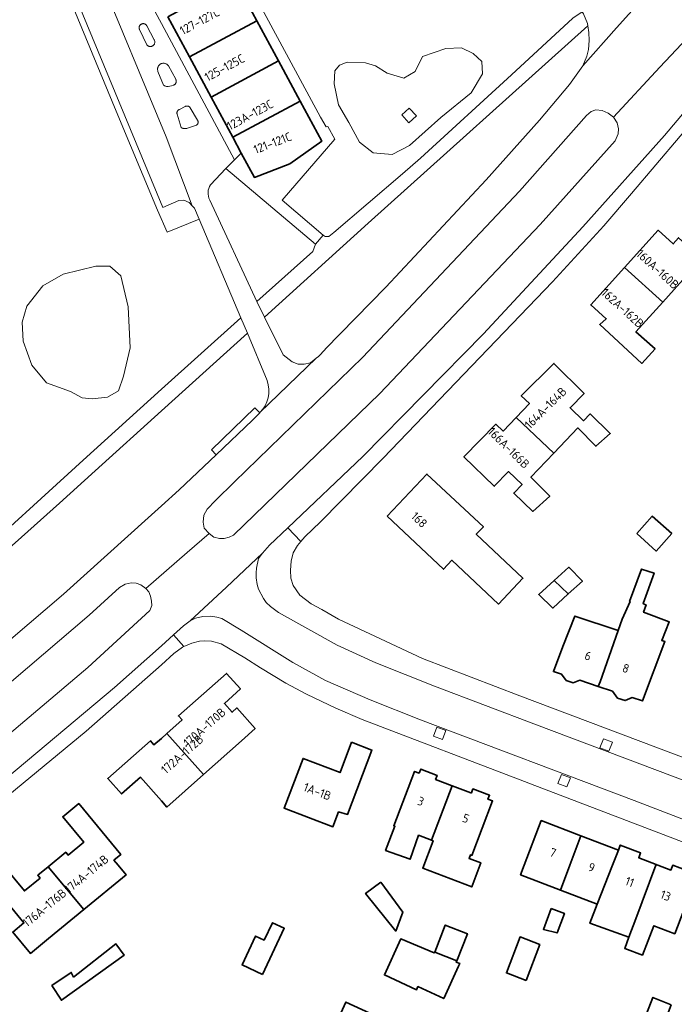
# Model space of a CAD drawing. Extents: x 152761 to 155748, y 459947 to 462743.
# Tile 80 of 256: x 153978 to 154080, y 460978 to 461131. Entities that reach past the tile are written whole.
import ezdxf
from ezdxf.enums import TextEntityAlignment as Align

# ---------------------------------------------------------------- set-up
doc = ezdxf.new("R2010")
doc.units = 0
doc.header["$LTSCALE"] = 0.75
for name, color, linetype, lineweight in [('B-RO-GR-BEPLANTING_CULTUUR_HEESTERS-GV', 251, 'CONTINUOUS', 18), ('B-RO-GR-GROENVOORZIENING-GV', 251, 'CONTINUOUS', 18), ('B-RO-OG-BEBOUWING-GV', 6, 'CONTINUOUS', 35), ('B-RO-OG-BEBOUWING-T18', 1, 'CONTINUOUS', 18), ('B-RO-OG-TERREIN_CULTUURSCHEIDING-GV', 251, 'CONTINUOUS', 18), ('B-RO-VH-VERHARDING_ASFALT-GV', 251, 'CONTINUOUS', 18), ('B-RO-VH-VERHARDING_BEDRIJFSVLOERPLAAT-GV', 251, 'CONTINUOUS', 18), ('B-RO-VH-VERHARDING_BETONSTRAATSTEEN-GV', 251, 'CONTINUOUS', 18), ('B-RO-VH-VERHARDING_STRAATBAKSTEEN-GV', 251, 'CONTINUOUS', 18), ('B-RO-VH-VERHARDING_TEGEL-GV', 251, 'CONTINUOUS', 18)]:
    doc.layers.add(name, color=color, linetype=linetype, lineweight=lineweight)
doc.styles.add('NLCS-ISO-M200-T18', font='NLCS-ISO.ttf', dxfattribs={"height": 0.36})

msp = doc.modelspace()

# ---------------------------------------------------------------- linework, layer by layer
at = {"layer": 'B-RO-GR-BEPLANTING_CULTUUR_HEESTERS-GV', "flags": 128}
for points in [[(154007.508, 461103.255), (154014.811, 461087.501), (154023.492, 461095.285), (154023.936, 461096.416), (154010.016, 461108.178)], [(154010.016, 461108.178), (154007.622, 461105.651)]]:
    msp.add_lwpolyline(points, dxfattribs=at)
at = {"layer": 'B-RO-GR-BEPLANTING_CULTUUR_HEESTERS-GV'}
msp.add_lwpolyline([(154007.622, 461105.651, 0.2621059), (154007.508, 461103.255)], format="xyb", dxfattribs=at)
at = {"layer": 'B-RO-GR-GROENVOORZIENING-GV', "flags": 128}
for points in [[(154043.625, 461019.494), (154044.16, 461020.896), (154042.757, 461021.429), (154042.224, 461020.028)], [(154069.465, 461017.686), (154070, 461019.088), (154068.597, 461019.622), (154068.064, 461018.22)], [(154062.942, 461012.148), (154063.476, 461013.55), (154062.074, 461014.083), (154061.54, 461012.682)]]:
    msp.add_lwpolyline(points, close=True, dxfattribs=at)
at = {"layer": 'B-RO-OG-BEBOUWING-GV', "flags": 128}
for points in [[(154001.015, 461131.722), (154004.373, 461125.485), (154014.824, 461131.113), (154011.466, 461137.35)], [(154004.373, 461125.485), (154007.731, 461119.249), (154018.182, 461124.876), (154014.824, 461131.113)], [(154011.089, 461113.012), (154021.54, 461118.639), (154018.182, 461124.876), (154007.731, 461119.249)], [(154011.089, 461113.012), (154012.406, 461110.567), (154014.447, 461106.777), (154019.933, 461108.867), (154024.898, 461112.402), (154021.54, 461118.639)], [(154071.874, 461092.78), (154077.825, 461087.408), (154081.831, 461091.846), (154084.957, 461089.248), (154086.891, 461091.455), (154080.252, 461097.417), (154079.444, 461096.458), (154077.102, 461098.572)], [(154077.825, 461087.408), (154071.874, 461092.78), (154066.645, 461086.988), (154069.034, 461084.832), (154068.025, 461083.925), (154074.553, 461077.89), (154076.626, 461080.158), (154073.657, 461082.791)], [(154055.088, 461069.525), (154060.909, 461063.964), (154064.653, 461067.882), (154067.446, 461065.036), (154069.663, 461067.006), (154066.561, 461070.072), (154065.532, 461068.995), (154063.423, 461071.011), (154065.6, 461073.226), (154060.935, 461077.908), (154055.858, 461072.882), (154057.132, 461071.664)], [(154060.909, 461063.964), (154055.088, 461069.525), (154053.044, 461067.385), (154051.919, 461068.459), (154046.943, 461063.396), (154051.67, 461058.84), (154053.88, 461061.101), (154055.976, 461059.098), (154054.702, 461057.764), (154057.676, 461054.922), (154060.282, 461057.314), (154057.358, 461060.247)], [(154035.043, 461054.174), (154043.784, 461045.952), (154045.092, 461047.343), (154052.332, 461040.534), (154056.113, 461044.553), (154048.873, 461051.363), (154049.969, 461052.528), (154041.203, 461060.723)], [(154073.78, 461051.468), (154076.784, 461048.773), (154079.202, 461051.469), (154076.195, 461054.162)], [(154060.976, 461044.21), (154063.155, 461042.114), (154065.337, 461044.097), (154063.217, 461046.248)], [(154070.891, 461036.411), (154068.085, 461028.446), (154067.785, 461027.762), (154070.014, 461027.025), (154070.807, 461025.948), (154071.983, 461025.559), (154073.062, 461026.016), (154074.646, 461025.492), (154078.161, 461034.707), (154077.647, 461034.896), (154078.81, 461037.761), (154074.837, 461039.275), (154075.216, 461040.437), (154075.054, 461040.491), (154074.756, 461040.6), (154076.46, 461045.356), (154074.514, 461045.978), (154072.675, 461040.951), (154072.747, 461040.919), (154071.537, 461038.188)], [(154063.155, 461042.114), (154060.976, 461044.21), (154058.561, 461042.013), (154060.729, 461039.91)], [(154067.785, 461027.762), (154068.085, 461028.446), (154070.891, 461036.411), (154064.152, 461038.679), (154062.323, 461033.926), (154060.836, 461030.062), (154062.111, 461029.64), (154062.838, 461028.66), (154063.928, 461028.299), (154064.938, 461028.704)], [(154006.554, 461014.074), (154012.442, 461019.313), (154014.559, 461021.202), (154011.723, 461024.407), (154010.973, 461023.745), (154009.78, 461025.094), (154012.26, 461027.349), (154010.121, 461029.769), (154002.659, 461023.172), (154003.223, 461022.536), (154000.838, 461020.427)], [(154006.554, 461014.074), (154000.838, 461020.427), (154000, 461019.686), (153998.855, 461018.674), (153998.291, 461019.311), (153991.683, 461013.469), (153993.822, 461011.049), (153996.769, 461013.654), (154000, 461010.006), (154000.873, 461009.02)], [(154029.523, 461019.096), (154027.739, 461014.367), (154021.988, 461016.566), (154019.041, 461008.857), (154026.616, 461005.957), (154027.496, 461008.26), (154028.912, 461007.882), (154032.677, 461017.873)], [(154041.909, 461003.898), (154045.149, 461012.336), (154042.567, 461013.315), (154042.803, 461013.937), (154040.245, 461014.907), (154040.009, 461014.285), (154039.297, 461014.555), (154036.079, 461006.108), (154036.247, 461006.044), (154034.803, 461002.282), (154038.592, 461000.921), (154039.922, 461004.651)], [(154045.149, 461012.336), (154041.909, 461003.898), (154042.175, 461003.797), (154040.557, 460999.53), (154048.181, 460996.624), (154049.556, 461000.381), (154047.762, 461001.037), (154047.974, 461001.598), (154048.202, 461001.512), (154051.406, 461009.964), (154050.69, 461010.236), (154050.926, 461010.857), (154048.363, 461011.829), (154048.128, 461011.207), (154048.05, 461011.236)], [(153987.944, 460993.088), (153994.526, 460998.489), (153993.282, 461000), (153992.65, 461000.768), (153993.727, 461001.654), (153987.193, 461009.56), (153984.691, 461007.502), (153987.946, 461003.564), (153985.521, 461001.57), (153985.17, 461001.994), (153982.418, 460999.731)], [(154065.118, 461004.562), (154058.958, 461006.913), (154056.319, 461000), (154055.738, 460998.478), (154061.928, 460996.115), (154063.395, 461000)], [(154065.118, 461004.562), (154063.395, 461000), (154061.928, 460996.115), (154067.655, 460993.929), (154070.017, 461000), (154070.929, 461002.344)], [(154070.929, 461002.344), (154070.017, 461000), (154067.655, 460993.929), (154066.502, 460990.966), (154072.573, 460988.8), (154073.639, 460991.645), (154076.762, 461000), (154076.8, 461000.103), (154074.083, 461001.14), (154074.373, 461001.899), (154071.219, 461003.103)], [(153987.944, 460993.088), (153982.418, 460999.731), (153980.821, 460998.418), (153981.172, 460997.993), (153978.739, 460995.992), (153975.489, 460999.935), (153973.009, 460997.896), (153978.669, 460991.029), (153976.945, 460989.608), (153979.677, 460986.294), (153982.469, 460988.595)], [(154076.8, 461000.103), (154076.762, 461000), (154073.639, 460991.645), (154072.573, 460988.8), (154071.918, 460987.052), (154074.67, 460986.022), (154076.427, 460990.581), (154079.688, 460989.336), (154082.908, 460997.771), (154082.359, 460997.98), (154082.649, 460998.74), (154079.372, 460999.991), (154079.082, 460999.231), (154077.069, 461000)], [(154034.042, 460997.336), (154031.696, 460995.614), (154036.364, 460989.773), (154037.464, 460992.675)], [(154060.509, 460993.274), (154059.295, 460990.015), (154061.42, 460989.483), (154062.549, 460992.514)], [(154015.679, 460983.015), (154019.072, 460990.193), (154017.231, 460991.063), (154015.953, 460988.361), (154014.632, 460988.985), (154012.516, 460984.509)], [(154042.417, 460986.508), (154045.85, 460985.159), (154047.496, 460989.347), (154044.063, 460990.696)], [(154045.85, 460985.159), (154042.417, 460986.508), (154042.361, 460986.359), (154037.149, 460988.553), (154034.627, 460982.959), (154039.619, 460980.661), (154039.809, 460981.148), (154043.825, 460979.286), (154046.105, 460984.321), (154046.296, 460984.741), (154045.762, 460984.927)], [(154056.596, 460982.093), (154058.735, 460987.678), (154055.679, 460988.848), (154053.54, 460983.263)], [(153986.375, 460982.627), (153986.007, 460983.336), (153983.028, 460981.302), (153984.486, 460979.013), (153994.236, 460986.026), (153992.941, 460987.768)], [(154079.137, 460978.334), (154076.291, 460979.455), (154074.293, 460974.383), (154077.19, 460973.241)], [(154027.369, 460975.995), (154026.903, 460976.213), (154024.257, 460970.556), (154027.574, 460969.004), (154030.228, 460974.68), (154031.057, 460974.293), (154032.333, 460977.022), (154028.654, 460978.742)]]:
    msp.add_lwpolyline(points, close=True, dxfattribs=at)
at = {"layer": 'B-RO-OG-TERREIN_CULTUURSCHEIDING-GV', "flags": 128}
for points in [[(154006.122, 461150.625), (154024.694, 461116.148), (154025.603, 461114.61), (154025.845, 461114.696), (154026.914, 461112.715), (154018.761, 461103.259), (154025.133, 461097.801), (154025.436, 461097.62), (154026.009, 461097.627), (154026.773, 461098.229), (154037.406, 461107.353), (154040.208, 461109.789), (154054.364, 461122.711), (154063.85, 461131.493)], [(153969.455, 461046.098), (153987.883, 461062.874), (154000, 461073.905), (154012.343, 461084.967), (154005.874, 461100.304), (154000.889, 461098.303), (153999.389, 461101.717), (153993.002, 461117.063), (153985.202, 461136.014)], [(154016.411, 461075.229), (154013.357, 461082.595), (154000, 461070.528), (153989.737, 461061.232), (153984.17, 461056.189), (153958.614, 461033.378)], [(153958.614, 461033.378), (153961.731, 461029.447), (153962.866, 461028.651), (153963.814, 461028.121), (153964.891, 461027.826), (153966.086, 461027.709), (153967.27, 461027.724), (153968.427, 461028.083), (153984.815, 461042.094), (153997.952, 461053.948), (154000, 461055.796), (154002.742, 461058.27), (154008.486, 461063.728), (154007.779, 461064.468), (154014.525, 461070.987), (154015.284, 461070.235), (154015.305, 461070.257)], [(153966.59, 461012.109), (153988.604, 461030.708), (153998.189, 461039.534), (153998.511, 461040.334), (153998.472, 461040.977), (153998.324, 461041.758), (153998.039, 461042.419), (153997.586, 461042.94), (153996.827, 461043.525), (153996.106, 461043.76), (153995.326, 461043.81), (153994.375, 461043.643), (153993.493, 461043.112), (153988.792, 461038.789), (153962.504, 461016.415)]]:
    msp.add_lwpolyline(points, dxfattribs=at)
for points in [[(154024.023, 461078.71), (154024.378, 461078.994), (154025.433, 461080.077), (154025.445, 461080.088), (154034.832, 461089.719), (154050.427, 461106.389), (154058.698, 461115.688), (154063.358, 461121.229), (154065.416, 461124.127), (154066.021, 461125.582), (154066.295, 461126.64), (154066.403, 461128.05), (154066.333, 461129.269), (154066.182, 461130.298), (154032.071, 461099.674), (154016.023, 461085.084), (154018.916, 461079.25), (154020.288, 461078.14), (154021.246, 461077.779), (154022.149, 461077.804), (154023.143, 461078.004)], [(154027.669, 461124.201), (154028.82, 461124.68), (154031.697, 461124.584), (154033.231, 461124.105), (154035.053, 461122.956), (154037.642, 461122.19), (154039.368, 461123.243), (154040.518, 461125.541), (154044.162, 461126.786), (154046.56, 461126.882), (154048.382, 461126.02), (154049.724, 461124.775), (154049.82, 461122.86), (154048.094, 461119.892), (154043.395, 461116.062), (154038.505, 461111.753), (154035.82, 461110.316), (154032.847, 461110.604), (154030.738, 461112.231), (154029.107, 461115.296), (154027.477, 461118.073), (154026.806, 461121.328), (154026.902, 461123.339)], [(154027.669, 461124.201), (154026.902, 461123.339), (154026.806, 461121.328), (154027.477, 461118.073), (154029.107, 461115.296), (154030.738, 461112.231), (154032.847, 461110.604), (154035.82, 461110.316), (154038.505, 461111.753), (154043.395, 461116.062), (154048.094, 461119.892), (154049.82, 461122.86), (154049.724, 461124.775), (154048.382, 461126.02), (154046.56, 461126.882), (154044.162, 461126.786), (154040.518, 461125.541), (154039.368, 461123.243), (154037.642, 461122.19), (154035.053, 461122.956), (154033.231, 461124.105), (154031.697, 461124.584), (154028.82, 461124.68)], [(154007.397, 461051.512), (154008.166, 461050.942), (154009.021, 461050.708), (154009.744, 461050.713), (154010.537, 461050.915), (154011.186, 461051.231), (154033.917, 461073.225), (154058.81, 461099.459), (154070.453, 461112.469), (154070.89, 461113.561), (154070.963, 461114.313), (154070.727, 461115.235), (154070.162, 461116.133), (154069.351, 461116.781), (154068.409, 461117.186), (154067.41, 461117.25), (154066.716, 461117.026), (154065.967, 461116.388), (154055.559, 461104.633), (154031.25, 461078.882), (154011.35, 461059.507), (154008.39, 461056.637), (154007.088, 461055.25), (154006.601, 461054.359), (154006.51, 461053.229), (154006.657, 461052.344)], [(154038.481, 461117.555), (154039.593, 461116.331), (154038.419, 461115.265), (154037.309, 461116.486)], [(153987.699, 461072.536), (153985.888, 461073.553), (153982.153, 461074.91), (153979.89, 461077.622), (153978.532, 461081.351), (153978.419, 461084.289), (153979.098, 461086.775), (153981.588, 461089.94), (153984.756, 461091.748), (153989.849, 461092.991), (153991.999, 461092.991), (153993.697, 461091.522), (153994.828, 461086.662), (153995.168, 461080.334), (153994.149, 461075.927), (153993.357, 461073.666), (153991.66, 461072.649), (153989.283, 461072.423)], [(153987.699, 461072.536), (153989.283, 461072.423), (153991.66, 461072.649), (153993.357, 461073.666), (153994.149, 461075.927), (153995.168, 461080.334), (153994.828, 461086.662), (153993.697, 461091.522), (153991.999, 461092.991), (153989.849, 461092.991), (153984.756, 461091.748), (153981.588, 461089.94), (153979.098, 461086.775), (153978.419, 461084.289), (153978.532, 461081.351), (153979.89, 461077.622), (153982.153, 461074.91), (153985.888, 461073.553)]]:
    msp.add_lwpolyline(points, close=True, dxfattribs=at)
at = {"layer": 'B-RO-OG-TERREIN_CULTUURSCHEIDING-GV'}
msp.add_lwpolyline([(154015.305, 461070.257, 0.2908433), (154016.411, 461075.229)], format="xyb", dxfattribs=at)
at = {"layer": 'B-RO-VH-VERHARDING_ASFALT-GV', "flags": 128}
for points in [[(154041.31, 461173.402), (154039.762, 461175.329), (154039.403, 461175.784), (154038.128, 461177.399), (154037.85, 461177.74), (154033.1, 461174), (154033.468, 461173.558), (154058.317, 461141.616), (154065.296, 461132.464), (154065.519, 461132.172), (154066.124, 461130.69), (154066.182, 461130.298), (154066.333, 461129.269), (154066.403, 461128.05), (154066.295, 461126.64), (154066.021, 461125.582), (154065.416, 461124.127), (154070.651, 461129.988), (154075.912, 461135.891), (154078.245, 461138.508)], [(154007.622, 461105.651), (154010.016, 461108.178), (154011.372, 461109.532), (154000, 461130.654), (153993.843, 461142.089), (153991.347, 461140.449), (153989.856, 461139.47), (153989.823, 461139.444), (154000.727, 461113.099), (154004.802, 461102.362), (154005.091, 461102.046), (154005.12, 461102.014), (154005.132, 461101.987), (154005.874, 461100.304), (154012.343, 461084.967), (154013.357, 461082.595), (154016.411, 461075.229)], [(154102.064, 461142.709), (154091.13, 461128.813), (154088.417, 461125.586), (154082.828, 461118.936), (154078.059, 461113.262), (154065.405, 461099.086), (154050.017, 461082.488), (154031.275, 461063.433), (154019.642, 461052.366), (154021.669, 461050.237), (154022.292, 461050.956), (154024.699, 461053.289), (154034.426, 461063.189), (154060.682, 461090.589), (154068.662, 461099.276), (154072.983, 461104.274), (154084.282, 461117.619), (154097.557, 461133.3)], [(154075.912, 461135.891), (154070.651, 461129.988), (154065.416, 461124.127), (154063.358, 461121.229), (154058.698, 461115.688), (154050.427, 461106.389), (154034.832, 461089.719), (154025.445, 461080.088), (154025.433, 461080.077), (154024.378, 461078.994), (154024.023, 461078.71), (154015.305, 461070.257), (154015.284, 461070.235), (154015.228, 461070.182), (154014.152, 461069.111), (154008.486, 461063.728), (154002.742, 461058.27), (154000, 461055.796), (153997.952, 461053.948), (153984.815, 461042.094), (153968.427, 461028.083)], [(153962.504, 461016.415), (153988.792, 461038.789), (153993.493, 461043.112), (153994.375, 461043.643), (153995.326, 461043.81), (153996.106, 461043.76), (153996.827, 461043.525), (153997.586, 461042.94), (154004.029, 461048.566), (154007.397, 461051.512), (154006.657, 461052.344), (154006.51, 461053.229), (154006.601, 461054.359), (154007.088, 461055.25), (154008.39, 461056.637), (154011.35, 461059.507), (154031.25, 461078.882), (154055.559, 461104.633), (154065.967, 461116.388), (154066.716, 461117.026), (154067.41, 461117.25), (154068.409, 461117.186), (154069.351, 461116.781), (154070.162, 461116.133), (154077.385, 461123.877), (154081.619, 461128.423)], [(154081.619, 461128.423), (154077.385, 461123.877), (154070.162, 461116.133), (154070.727, 461115.235), (154070.963, 461114.313), (154070.89, 461113.561), (154070.453, 461112.469), (154058.81, 461099.459), (154033.917, 461073.225), (154011.186, 461051.231), (154010.537, 461050.915), (154009.744, 461050.713), (154009.021, 461050.708), (154008.166, 461050.942), (154007.397, 461051.512), (154004.029, 461048.566), (153997.586, 461042.94), (153998.039, 461042.419), (153998.324, 461041.758), (153998.472, 461040.977), (153998.511, 461040.334), (153998.189, 461039.534), (153988.604, 461030.708), (153966.59, 461012.109)], [(153965.385, 461004.661), (153992.741, 461027.582), (154000, 461034.063), (154001.873, 461035.735), (154003.46, 461037.152), (154004.488, 461037.92), (154010.1, 461043.184), (154015.714, 461048.445), (154016.801, 461049.665), (154019.642, 461052.366), (154031.275, 461063.433), (154050.017, 461082.488), (154065.405, 461099.086), (154078.059, 461113.262), (154082.828, 461118.936)], [(154015.305, 461070.257), (154024.023, 461078.71), (154023.143, 461078.004), (154022.149, 461077.804), (154021.246, 461077.779), (154020.288, 461078.14), (154018.916, 461079.25), (154016.023, 461085.084), (154014.811, 461087.501), (154007.508, 461103.255)], [(154090.3, 461009.651), (154058.212, 461021.762), (154042.389, 461027.798), (154033.305, 461031.431), (154027.277, 461034.172), (154018.166, 461039.201), (154016.953, 461040.148), (154016.241, 461040.792), (154015.854, 461041.418), (154015.077, 461042.868), (154014.865, 461043.565), (154014.718, 461044.628), (154014.701, 461045.366), (154014.757, 461046.135), (154015.091, 461047.623), (154015.714, 461048.445), (154010.1, 461043.184), (154004.488, 461037.92), (154005.323, 461038.322), (154006.449, 461038.629), (154007.695, 461038.646), (154008.597, 461038.513), (154009.382, 461038.27), (154012.41, 461036.483), (154020.385, 461031.481), (154025.481, 461028.692), (154032.404, 461025.677), (154040.228, 461022.567), (154073.359, 461010.017), (154093.545, 461002.271)]]:
    msp.add_lwpolyline(points, dxfattribs=at)
for points in [[(154065.296, 461132.464), (154063.85, 461131.493), (154054.364, 461122.711), (154040.208, 461109.789), (154037.406, 461107.353), (154026.773, 461098.229), (154026.009, 461097.627), (154025.436, 461097.62), (154025.133, 461097.801), (154023.936, 461096.416), (154023.492, 461095.285), (154014.811, 461087.501), (154016.023, 461085.084), (154032.071, 461099.674), (154066.182, 461130.298), (154066.124, 461130.69), (154065.519, 461132.172)], [(153998.855, 461127.382), (153998.817, 461127.335), (153998.775, 461127.292), (153998.73, 461127.252), (153998.682, 461127.217), (153998.63, 461127.185), (153998.576, 461127.159), (153998.52, 461127.137), (153998.463, 461127.12), (153998.404, 461127.108), (153998.344, 461127.101), (153998.284, 461127.099), (153998.224, 461127.102), (153998.164, 461127.111), (153998.106, 461127.125), (153998.049, 461127.144), (153997.993, 461127.168), (153997.94, 461127.196), (153997.89, 461127.229), (153997.842, 461127.266), (153997.798, 461127.307), (153997.758, 461127.352), (153996.608, 461129.758), (153996.587, 461129.808), (153996.57, 461129.861), (153996.557, 461129.914), (153996.55, 461129.969), (153996.547, 461130.023), (153996.549, 461130.078), (153996.556, 461130.133), (153996.567, 461130.187), (153996.583, 461130.239), (153996.604, 461130.29), (153996.629, 461130.339), (153996.658, 461130.386), (153996.691, 461130.43), (153996.728, 461130.47), (153996.768, 461130.508), (153996.811, 461130.542), (153996.857, 461130.571), (153996.906, 461130.597), (153996.956, 461130.619), (153997.009, 461130.636), (153997.062, 461130.648), (153997.117, 461130.655), (153997.171, 461130.658), (153997.226, 461130.656), (153997.281, 461130.65), (153997.335, 461130.638), (153997.387, 461130.622), (153997.438, 461130.601), (153997.487, 461130.576), (153997.533, 461130.547), (153997.577, 461130.514), (153997.618, 461130.477), (153997.655, 461130.437), (153997.689, 461130.393), (153997.719, 461130.347), (153997.745, 461130.299), (153998.908, 461128.122), (153998.934, 461128.068), (153998.955, 461128.012), (153998.972, 461127.954), (153998.983, 461127.895), (153998.989, 461127.835), (153998.99, 461127.775), (153998.985, 461127.715), (153998.976, 461127.655), (153998.961, 461127.597), (153998.942, 461127.54), (153998.917, 461127.485), (153998.888, 461127.432)], [(154000.632, 461120.959), (154000.556, 461120.988), (154000.483, 461121.023), (154000.413, 461121.064), (154000.346, 461121.111), (153999.477, 461123.244), (153999.45, 461123.32), (153999.43, 461123.398), (153999.416, 461123.477), (153999.41, 461123.557), (153999.41, 461123.637), (153999.418, 461123.717), (153999.432, 461123.796), (153999.453, 461123.873), (153999.481, 461123.949), (153999.515, 461124.021), (153999.556, 461124.091), (153999.602, 461124.156), (153999.654, 461124.217), (153999.711, 461124.274), (153999.773, 461124.325), (153999.839, 461124.371), (153999.909, 461124.41), (153999.982, 461124.444), (154000.058, 461124.471), (154000.135, 461124.491), (154000.214, 461124.505), (154000.294, 461124.512), (154000.375, 461124.511), (154000.455, 461124.504), (154000.534, 461124.489), (154000.611, 461124.468), (154000.686, 461124.44), (154000.759, 461124.406), (154000.828, 461124.365), (154000.894, 461124.319), (154000.955, 461124.267), (154001.012, 461124.21), (154001.063, 461124.148), (154001.109, 461124.082), (154002.222, 461122.04), (154002.248, 461121.988), (154002.269, 461121.933), (154002.285, 461121.876), (154002.296, 461121.818), (154002.302, 461121.76), (154002.303, 461121.701), (154002.299, 461121.642), (154002.29, 461121.584), (154002.275, 461121.527), (154002.256, 461121.471), (154002.232, 461121.417), (154002.203, 461121.366), (154002.17, 461121.317), (154002.133, 461121.272), (154002.092, 461121.229), (154002.047, 461121.191), (154001.999, 461121.157), (154001.949, 461121.127), (154001.896, 461121.101), (154001.84, 461121.081), (154001.575, 461121.005), (154001.306, 461120.949), (154001.032, 461120.913), (154000.951, 461120.909), (154000.87, 461120.911), (154000.789, 461120.921), (154000.71, 461120.937)], [(154005.666, 461115.157), (154005.645, 461115.107), (154005.62, 461115.059), (154005.591, 461115.014), (154005.557, 461114.971), (154005.521, 461114.932), (154005.48, 461114.895), (154004.049, 461114.428), (154003.961, 461114.396), (154003.871, 461114.373), (154003.78, 461114.357), (154003.687, 461114.35), (154003.594, 461114.351), (154003.502, 461114.36), (154003.41, 461114.377), (154003.321, 461114.402), (154003.234, 461114.436), (154003.151, 461114.476), (154003.071, 461114.524), (154002.442, 461116.593), (154002.429, 461116.644), (154002.42, 461116.695), (154002.416, 461116.747), (154002.417, 461116.8), (154002.422, 461116.852), (154002.431, 461116.903), (154002.445, 461116.953), (154002.463, 461117.002), (154002.485, 461117.05), (154002.512, 461117.095), (154002.542, 461117.137), (154002.575, 461117.177), (154002.612, 461117.214), (154002.653, 461117.248), (154002.695, 461117.278), (154002.741, 461117.304), (154002.788, 461117.326), (154002.837, 461117.344), (154003.718, 461117.798), (154003.764, 461117.819), (154003.811, 461117.836), (154003.859, 461117.849), (154003.909, 461117.858), (154003.959, 461117.863), (154004.009, 461117.863), (154004.059, 461117.859), (154004.109, 461117.851), (154004.157, 461117.839), (154004.205, 461117.822), (154004.251, 461117.802), (154004.295, 461117.778), (154004.336, 461117.75), (154004.376, 461117.718), (154004.412, 461117.684), (154004.445, 461117.646), (154004.475, 461117.606), (154005.618, 461115.68), (154005.643, 461115.632), (154005.665, 461115.582), (154005.681, 461115.53), (154005.693, 461115.478), (154005.701, 461115.424), (154005.703, 461115.37), (154005.701, 461115.316), (154005.694, 461115.262), (154005.683, 461115.209)], [(153966.072, 461044.353), (153966.259, 461044.099), (153966.211, 461043.441), (153965.642, 461042.833), (153962.015, 461039.354), (153957.225, 461035.129), (153958.614, 461033.378), (153984.17, 461056.189), (153989.737, 461061.232), (154000, 461070.528), (154013.357, 461082.595), (154012.343, 461084.967), (154000, 461073.905), (153987.883, 461062.874), (153969.455, 461046.098), (153968.921, 461045.684), (153968.063, 461045.628), (153967.334, 461045.823)], [(153944.904, 460985.641), (153947.14, 460987.383), (153948.091, 460988.043), (153960.373, 460997.765), (153963.08, 461000), (153988.355, 461020.807), (154000, 461031.082), (154001.917, 461032.848), (154003.267, 461033.84), (154003.484, 461033.931), (154001.873, 461035.735), (154000, 461034.063), (153992.741, 461027.582), (153965.385, 461004.661), (153959.526, 461000), (153948.069, 460990.886), (153942.775, 460986.824), (153941.303, 460985.327), (153941.3, 460985.323), (153940.518, 460984.341), (153940, 460983.066), (153939.712, 460982.03), (153939.61, 460981.513)]]:
    msp.add_lwpolyline(points, close=True, dxfattribs=at)
at = {"layer": 'B-RO-VH-VERHARDING_ASFALT-GV'}
for points in [[(154007.508, 461103.255, -0.2621059), (154007.622, 461105.651)], [(154016.411, 461075.229, -0.2908433), (154015.305, 461070.257)]]:
    msp.add_lwpolyline(points, format="xyb", dxfattribs=at)
at = {"layer": 'B-RO-VH-VERHARDING_BEDRIJFSVLOERPLAAT-GV', "flags": 128}
msp.add_lwpolyline([(154038.481, 461117.555), (154037.309, 461116.486), (154038.419, 461115.265), (154039.593, 461116.331)], close=True, dxfattribs=at)
at = {"layer": 'B-RO-VH-VERHARDING_BETONSTRAATSTEEN-GV', "flags": 128}
msp.add_lwpolyline([(153986.06, 461136.349), (154000.207, 461102.108), (154002.731, 461103.215), (154003.473, 461103.237), (154004.327, 461102.873), (154004.802, 461102.362), (154000.727, 461113.099), (153989.823, 461139.444), (153986.017, 461136.453)], close=True, dxfattribs=at)
at = {"layer": 'B-RO-VH-VERHARDING_STRAATBAKSTEEN-GV', "flags": 128}
for points in [[(153996.587, 461129.808), (153996.608, 461129.758), (153997.758, 461127.352), (153997.798, 461127.307), (153997.842, 461127.266), (153997.89, 461127.229), (153997.94, 461127.196), (153997.993, 461127.168), (153998.049, 461127.144), (153998.106, 461127.125), (153998.164, 461127.111), (153998.224, 461127.102), (153998.284, 461127.099), (153998.344, 461127.101), (153998.404, 461127.108), (153998.463, 461127.12), (153998.52, 461127.137), (153998.576, 461127.159), (153998.63, 461127.185), (153998.682, 461127.217), (153998.73, 461127.252), (153998.775, 461127.292), (153998.817, 461127.335), (153998.855, 461127.382), (153998.888, 461127.432), (153998.917, 461127.485), (153998.942, 461127.54), (153998.961, 461127.597), (153998.976, 461127.655), (153998.985, 461127.715), (153998.99, 461127.775), (153998.989, 461127.835), (153998.983, 461127.895), (153998.972, 461127.954), (153998.955, 461128.012), (153998.934, 461128.068), (153998.908, 461128.122), (153997.745, 461130.299), (153997.719, 461130.347), (153997.689, 461130.393), (153997.655, 461130.437), (153997.618, 461130.477), (153997.577, 461130.514), (153997.533, 461130.547), (153997.487, 461130.576), (153997.438, 461130.601), (153997.387, 461130.622), (153997.335, 461130.638), (153997.281, 461130.65), (153997.226, 461130.656), (153997.171, 461130.658), (153997.117, 461130.655), (153997.062, 461130.648), (153997.009, 461130.636), (153996.956, 461130.619), (153996.906, 461130.597), (153996.857, 461130.571), (153996.811, 461130.542), (153996.768, 461130.508), (153996.728, 461130.47), (153996.691, 461130.43), (153996.658, 461130.386), (153996.629, 461130.339), (153996.604, 461130.29), (153996.583, 461130.239), (153996.567, 461130.187), (153996.556, 461130.133), (153996.549, 461130.078), (153996.547, 461130.023), (153996.55, 461129.969), (153996.557, 461129.914), (153996.57, 461129.861)], [(153999.711, 461124.274), (153999.654, 461124.217), (153999.602, 461124.156), (153999.556, 461124.091), (153999.515, 461124.021), (153999.481, 461123.949), (153999.453, 461123.873), (153999.432, 461123.796), (153999.418, 461123.717), (153999.41, 461123.637), (153999.41, 461123.557), (153999.416, 461123.477), (153999.43, 461123.398), (153999.45, 461123.32), (153999.477, 461123.244), (154000.346, 461121.111), (154000.413, 461121.064), (154000.483, 461121.023), (154000.556, 461120.988), (154000.632, 461120.959), (154000.71, 461120.937), (154000.789, 461120.921), (154000.87, 461120.911), (154000.951, 461120.909), (154001.032, 461120.913), (154001.306, 461120.949), (154001.575, 461121.005), (154001.84, 461121.081), (154001.896, 461121.101), (154001.949, 461121.127), (154001.999, 461121.157), (154002.047, 461121.191), (154002.092, 461121.229), (154002.133, 461121.272), (154002.17, 461121.317), (154002.203, 461121.366), (154002.232, 461121.417), (154002.256, 461121.471), (154002.275, 461121.527), (154002.29, 461121.584), (154002.299, 461121.642), (154002.303, 461121.701), (154002.302, 461121.76), (154002.296, 461121.818), (154002.285, 461121.876), (154002.269, 461121.933), (154002.248, 461121.988), (154002.222, 461122.04), (154001.109, 461124.082), (154001.063, 461124.148), (154001.012, 461124.21), (154000.955, 461124.267), (154000.894, 461124.319), (154000.828, 461124.365), (154000.759, 461124.406), (154000.686, 461124.44), (154000.611, 461124.468), (154000.534, 461124.489), (154000.455, 461124.504), (154000.375, 461124.511), (154000.294, 461124.512), (154000.214, 461124.505), (154000.135, 461124.491), (154000.058, 461124.471), (153999.982, 461124.444), (153999.909, 461124.41), (153999.839, 461124.371), (153999.773, 461124.325)], [(154003.151, 461114.476), (154003.234, 461114.436), (154003.321, 461114.402), (154003.41, 461114.377), (154003.502, 461114.36), (154003.594, 461114.351), (154003.687, 461114.35), (154003.78, 461114.357), (154003.871, 461114.373), (154003.961, 461114.396), (154004.049, 461114.428), (154005.48, 461114.895), (154005.521, 461114.932), (154005.557, 461114.971), (154005.591, 461115.014), (154005.62, 461115.059), (154005.645, 461115.107), (154005.666, 461115.157), (154005.683, 461115.209), (154005.694, 461115.262), (154005.701, 461115.316), (154005.703, 461115.37), (154005.701, 461115.424), (154005.693, 461115.478), (154005.681, 461115.53), (154005.665, 461115.582), (154005.643, 461115.632), (154005.618, 461115.68), (154004.475, 461117.606), (154004.445, 461117.646), (154004.412, 461117.684), (154004.376, 461117.718), (154004.336, 461117.75), (154004.295, 461117.778), (154004.251, 461117.802), (154004.205, 461117.822), (154004.157, 461117.839), (154004.109, 461117.851), (154004.059, 461117.859), (154004.009, 461117.863), (154003.959, 461117.863), (154003.909, 461117.858), (154003.859, 461117.849), (154003.811, 461117.836), (154003.764, 461117.819), (154003.718, 461117.798), (154002.837, 461117.344), (154002.788, 461117.326), (154002.741, 461117.304), (154002.695, 461117.278), (154002.653, 461117.248), (154002.612, 461117.214), (154002.575, 461117.177), (154002.542, 461117.137), (154002.512, 461117.095), (154002.485, 461117.05), (154002.463, 461117.002), (154002.445, 461116.953), (154002.431, 461116.903), (154002.422, 461116.852), (154002.417, 461116.8), (154002.416, 461116.747), (154002.42, 461116.695), (154002.429, 461116.644), (154002.442, 461116.593), (154003.071, 461114.524)]]:
    msp.add_lwpolyline(points, close=True, dxfattribs=at)
at = {"layer": 'B-RO-VH-VERHARDING_TEGEL-GV', "flags": 128}
for points in [[(154011.466, 461137.35), (154014.824, 461131.113), (154018.182, 461124.876), (154021.54, 461118.639), (154024.898, 461112.402), (154019.933, 461108.867), (154014.447, 461106.777), (154012.406, 461110.567), (154011.372, 461109.532), (154010.016, 461108.178), (154023.936, 461096.416), (154025.133, 461097.801), (154018.761, 461103.259), (154026.914, 461112.715), (154025.845, 461114.696), (154025.603, 461114.61), (154024.694, 461116.148), (154006.122, 461150.625), (154004.724, 461149.872), (154008.108, 461143.587)], [(154004.802, 461102.362), (154004.327, 461102.873), (154003.473, 461103.237), (154002.731, 461103.215), (154000.207, 461102.108), (153986.06, 461136.349), (153985.202, 461136.014), (153993.002, 461117.063), (153999.389, 461101.717), (154000.889, 461098.303), (154005.874, 461100.304), (154005.132, 461101.987), (154005.12, 461102.014), (154005.091, 461102.046)], [(154015.284, 461070.235), (154014.525, 461070.987), (154007.779, 461064.468), (154008.486, 461063.728), (154014.152, 461069.111), (154015.228, 461070.182)], [(154043.625, 461019.494), (154042.224, 461020.028), (154042.757, 461021.429), (154044.16, 461020.896)], [(154069.465, 461017.686), (154068.064, 461018.22), (154068.597, 461019.622), (154070, 461019.088)], [(154062.942, 461012.148), (154061.54, 461012.682), (154062.074, 461014.083), (154063.476, 461013.55)]]:
    msp.add_lwpolyline(points, close=True, dxfattribs=at)
for points in [[(154103.767, 461008.122), (154055.64, 461026.277), (154040.541, 461032.103), (154027.505, 461038.19), (154024.887, 461039.704), (154023.246, 461040.555), (154021.487, 461041.93), (154020.445, 461043.404), (154020.07, 461044.581), (154020.041, 461045.788), (154020.15, 461047.217), (154020.482, 461048.506), (154021.123, 461049.607), (154021.669, 461050.237), (154019.642, 461052.366), (154016.801, 461049.665), (154015.714, 461048.445), (154015.091, 461047.623), (154014.757, 461046.135), (154014.701, 461045.366), (154014.718, 461044.628), (154014.865, 461043.565), (154015.077, 461042.868), (154015.854, 461041.418), (154016.241, 461040.792), (154016.953, 461040.148), (154018.166, 461039.201), (154027.277, 461034.172), (154033.305, 461031.431), (154042.389, 461027.798), (154058.212, 461021.762), (154090.3, 461009.651)], [(154093.545, 461002.271), (154073.359, 461010.017), (154040.228, 461022.567), (154032.404, 461025.677), (154025.481, 461028.692), (154020.385, 461031.481), (154012.41, 461036.483), (154009.382, 461038.27), (154008.597, 461038.513), (154007.695, 461038.646), (154006.449, 461038.629), (154005.323, 461038.322), (154004.488, 461037.92), (154003.46, 461037.152), (154001.873, 461035.735), (154003.484, 461033.931), (154004.75, 461034.463), (154005.91, 461034.772), (154006.71, 461034.852), (154007.775, 461034.797), (154009.262, 461034.383), (154012.947, 461032.178), (154015.372, 461030.611), (154019.34, 461028.246), (154022.522, 461026.538), (154027.099, 461024.37), (154031.144, 461022.606), (154056.343, 461012.986), (154057.272, 461012.631), (154089.949, 461000.139)]]:
    msp.add_lwpolyline(points, dxfattribs=at)

# ---------------------------------------------------------------- texts
at = {"layer": 'B-RO-OG-BEBOUWING-T18', "style": 'NLCS-ISO-M200-T18'}
for s, rotation, p in [('127-127C', 28.3, (154005.935, 461131.021)), ('125-125C', 28.3, (154009.809, 461123.826)), ('123A-123C', 28.3, (154013.758, 461116.492)), ('121-121C', 20.9, (154017.258, 461112.128)), ('160A-160B', 317.9, (154077.023, 461092.514)), ('162A-162B', 317.9, (154071.587, 461086.493)), ('164A-164B', 44.7, (154059.637, 461070.994)), ('166A-166B', 315.5, (154053.914, 461064.783)), ('168', 316.7, (154040.016, 461053.623)), ('6', 341.7, (154066.216, 461032.495)), ('8', 341.7, (154072.085, 461030.553)), ('170A-170B', 41.5, (154006.705, 461021.41)), ('172A-172B', 41.5, (154003.24, 461017.212)), ('1A-1B', 339.1, (154024.218, 461011.431)), ('3', 339.2, (154040.259, 461009.912)), ('5', 339.3, (154047.255, 461007.26)), ('7', 339.1, (154060.766, 461001.941)), ('174A-174B', 39.4, (153988.385, 460998.624)), ('9', 339.1, (154066.77, 460999.65)), ('11', 339.1, (154072.682, 460997.393)), ('176A-176B', 39.4, (153981.866, 460993.385)), ('13', 339.1, (154078.267, 460995.261))]:
    msp.add_text(s, height=1.35, rotation=rotation, dxfattribs=at).set_placement(p, align=Align.MIDDLE)

doc.saveas('drawing.dxf')
